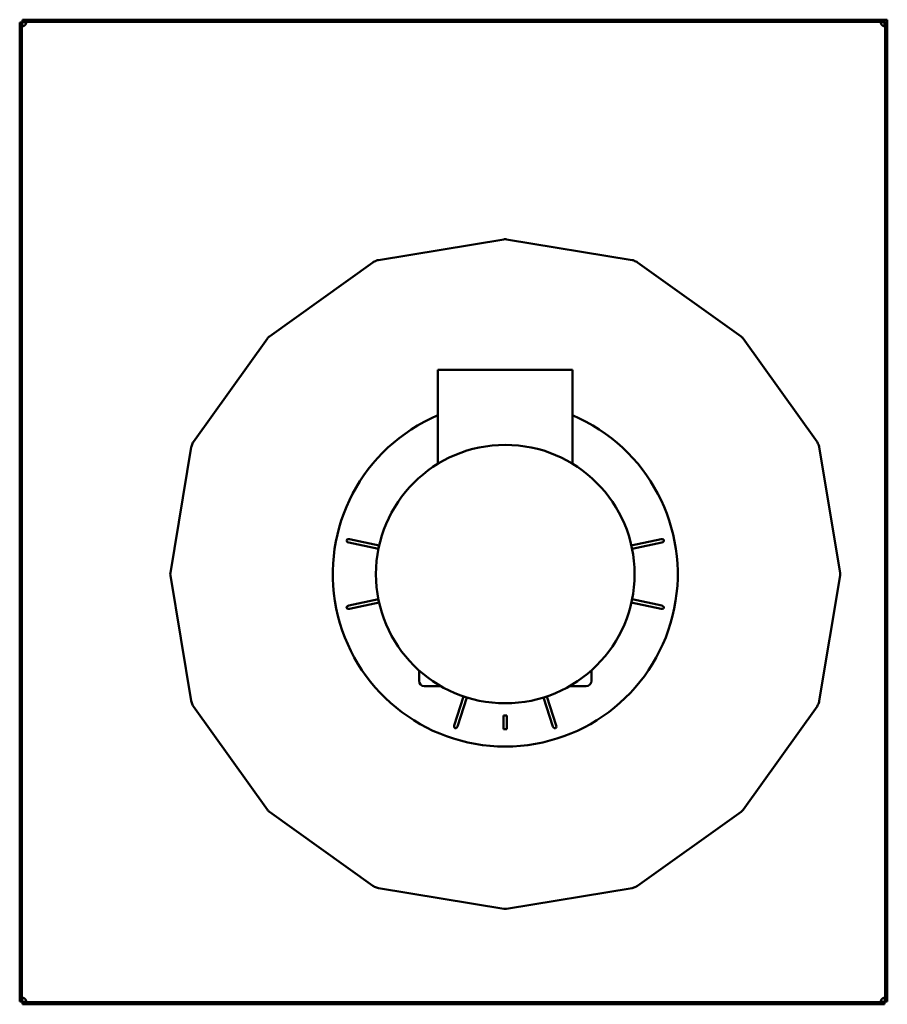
# Model space of a CAD drawing. Header units: millimetres. Extents: x 1061 to 1564, y 643 to 1214.
import ezdxf

# ---------------------------------------------------------------- set-up
doc = ezdxf.new("R2010")
doc.units = ezdxf.units.MM
doc.header["$LTSCALE"] = 6.25
doc.layers.add('Widoczne (ISO)', color=7, linetype='Continuous', lineweight=50)

msp = doc.modelspace()

# ---------------------------------------------------------------- linework, layer by layer
at = {"layer": 'Widoczne (ISO)'}
for p, q in [((1062.3, 1212.02), (1061, 1212.02)), ((1061, 1212.02), (1061, 644.22)), ((1062.3, 1212.02), (1062.5, 1212.02)), ((1062.3, 644.22), (1062.3, 1212.02)), ((1062.5, 1212.02), (1062.5, 1210.49)), ((1562.4, 1213.62), (1062.6, 1213.62)), ((1062.6, 1212.32), (1062.6, 1213.62)), ((1062.6, 1212.32), (1562.4, 1212.32)), ((1062.6, 1212.13), (1062.6, 1212.32)), ((1064.14, 1212.13), (1062.6, 1212.13)), ((1064.14, 1212.32), (1064.14, 1212.13)), ((1560.86, 1212.13), (1560.86, 1212.32)), ((1562.4, 1212.13), (1560.86, 1212.13)), ((1562.4, 1212.32), (1562.4, 1213.62)), ((1562.4, 1212.32), (1562.4, 1212.13)), ((1562.46, 1213.62), (1563.96, 1213.62)), ((1562.46, 1209.89), (1562.46, 1213.62)), ((1562.7, 1212.02), (1562.7, 644.22)), ((1564, 1212.02), (1562.7, 1212.02)), ((1563.96, 1213.62), (1563.96, 1212.02)), ((1564, 644.22), (1564, 1212.02)), ((1062.5, 1210.49), (1062.3, 1210.49)), ((1341.68, 1086.25), (1268.98, 1074.22)), ((1416.02, 1074.22), (1343.32, 1086.25)), ((1265.73, 1072.87), (1205.81, 1029.97)), ((1479.19, 1029.97), (1419.27, 1072.87)), ((1204.65, 1028.82), (1161.75, 968.9)), ((1523.25, 968.9), (1480.35, 1028.82)), ((1303.5, 1010.63), (1381.5, 1010.63)), ((1303.5, 956.13), (1303.5, 1010.63)), ((1381.5, 956.13), (1381.5, 1010.63)), ((1160.41, 965.65), (1148.37, 892.94)), ((1536.63, 892.94), (1524.59, 965.65)), ((1268.99, 906.73), (1251.73, 910.4)), ((1252.15, 912.35), (1269.4, 908.68)), ((1415.6, 908.68), (1432.85, 912.35)), ((1433.27, 910.4), (1416.01, 906.73)), ((1148.37, 891.31), (1160.41, 818.6)), ((1524.59, 818.6), (1536.63, 891.31)), ((1251.73, 873.85), (1268.99, 877.52)), ((1269.4, 875.57), (1252.15, 871.9)), ((1432.85, 871.9), (1415.6, 875.57)), ((1416.01, 877.52), (1433.27, 873.85)), ((1292.5, 830.13), (1292.5, 836.29)), ((1392.5, 836.29), (1392.5, 830.13)), ((1305.18, 827.13), (1295.5, 827.13)), ((1389.5, 827.13), (1379.82, 827.13)), ((1312.94, 804.38), (1318.39, 821.16)), ((1320.29, 820.54), (1314.84, 803.76)), ((1370.16, 803.76), (1364.71, 820.54)), ((1366.61, 821.16), (1372.06, 804.38)), ((1161.75, 815.35), (1204.65, 755.43)), ((1480.35, 755.43), (1523.25, 815.35)), ((1343.5, 810.13), (1341.5, 810.13)), ((1341.5, 810.13), (1341.5, 802.13)), ((1343.5, 802.13), (1343.5, 810.13)), ((1341.5, 802.13), (1343.5, 802.13)), ((1205.81, 754.28), (1265.73, 711.38)), ((1419.27, 711.38), (1479.19, 754.28)), ((1268.98, 710.03), (1341.68, 698)), ((1343.32, 698), (1416.02, 710.03)), ((1062.3, 645.76), (1062.5, 645.76)), ((1062.5, 645.76), (1062.5, 644.22)), ((1562.5, 645.76), (1562.7, 645.76)), ((1562.5, 644.22), (1562.5, 645.76)), ((1062.3, 644.22), (1061, 644.22)), ((1062.5, 644.22), (1062.3, 644.22)), ((1062.6, 644.13), (1064.14, 644.13)), ((1062.6, 643.93), (1062.6, 644.13)), ((1562.4, 643.93), (1062.6, 643.93)), ((1062.6, 643.93), (1062.6, 642.62)), ((1062.6, 642.62), (1562.4, 642.62)), ((1064.14, 644.13), (1064.14, 643.93)), ((1560.86, 644.13), (1562.4, 644.13)), ((1560.86, 643.93), (1560.86, 644.13)), ((1562.4, 644.13), (1562.4, 643.93)), ((1562.4, 642.62), (1562.4, 643.93)), ((1562.7, 644.22), (1562.5, 644.22)), ((1562.7, 644.22), (1564, 644.22))]:
    msp.add_line(p, q, dxfattribs=at)
msp.add_circle((1342.5, 892.12), 74.95, dxfattribs=at)
for centre, radius, start, end in [((1062.3, 1212.32), 2.5, 312.7331, 317.2669), ((1562.7, 1212.32), 2.5, 222.7331, 227.2669), ((1342.5, 1081.32), 5, 80.6006, 99.3994), ((1342.5, 892.12), 196.5, 112.3133, 112.6867), ((1269.79, 1069.29), 5, 99.3994, 112.3133), ((1415.21, 1069.29), 5, 67.6867, 80.6006), ((1342.5, 892.12), 196.5, 67.3133, 67.6867), ((1268.64, 1068.81), 5, 112.6867, 125.6006), ((1416.36, 1068.81), 5, 54.3994, 67.3133), ((1208.72, 1025.91), 5, 125.6006, 144.3994), ((1476.28, 1025.91), 5, 35.6006, 54.3994), ((1342.5, 892.12), 100, 112.9545, 67.0455), ((1165.34, 964.83), 5, 157.6867, 170.6006), ((1342.5, 892.12), 196.5, 157.3133, 157.6867), ((1165.82, 965.98), 5, 144.3994, 157.3133), ((1519.18, 965.98), 5, 22.6867, 35.6006), ((1342.5, 892.12), 196.5, 22.3133, 22.6867), ((1519.66, 964.83), 5, 9.3994, 22.3133), ((1153.3, 892.12), 5, 170.6006, 189.3994), ((1531.7, 892.12), 5, 350.6006, 9.3994), ((1295.5, 830.13), 3, 180, 270), ((1389.5, 830.13), 3, 270, 0), ((1165.34, 819.42), 5, 189.3994, 202.3133), ((1342.5, 892.12), 196.5, 202.3133, 202.6867), ((1342.5, 892.12), 196.5, 337.3133, 337.6867), ((1519.66, 819.42), 5, 337.6867, 350.6006), ((1165.82, 818.27), 5, 202.6867, 215.6006), ((1519.18, 818.27), 5, 324.3994, 337.3133), ((1208.72, 758.34), 5, 215.6006, 234.3994), ((1476.28, 758.34), 5, 305.6006, 324.3994), ((1268.64, 715.44), 5, 234.3994, 247.3133), ((1342.5, 892.12), 196.5, 247.3133, 247.6867), ((1269.79, 714.96), 5, 247.6867, 260.6006), ((1415.21, 714.96), 5, 279.3994, 292.3133), ((1342.5, 892.12), 196.5, 292.3133, 292.6867), ((1416.36, 715.44), 5, 292.6867, 305.6006), ((1342.5, 702.93), 5, 260.6006, 279.3994), ((1062.3, 643.93), 2.5, 42.7331, 47.2669), ((1562.7, 643.93), 2.5, 132.7331, 137.2669)]:
    msp.add_arc(centre, radius, start, end, dxfattribs=at)
for centre, major_axis, start_param, end_param in [((1251.94, 911.37), (-1.38, 0.29), 4.712389, 7.853982), ((1433.06, 911.37), (-1.38, -0.29), 1.570796, 4.712389), ((1251.94, 872.88), (1.38, 0.29), 1.570796, 4.712389), ((1433.06, 872.88), (1.38, -0.29), 4.712389, 7.853982), ((1313.89, 804.07), (0.44, 1.34), 1.570796, 4.712389), ((1371.11, 804.07), (0.44, -1.34), 4.712389, 7.853982)]:
    msp.add_ellipse(centre, major_axis=major_axis, ratio=0.707107, start_param=start_param, end_param=end_param, dxfattribs=at)
for points, knots in [([(1064.14, 1210.62), (1064.32, 1210.76), (1064.43, 1210.88), (1064.59, 1211.11), (1064.66, 1211.24), (1064.79, 1211.65), (1064.81, 1211.95), (1064.8, 1212.32)], [0, 0, 0, 0, 0.0682778, 0.0682778, 0.1617364, 0.1617364, 0.3227735, 0.3227735, 0.3227735, 0.3227735]), ([(1064.14, 1210.62), (1064.25, 1210.8), (1064.39, 1211.03), (1064.6, 1211.56), (1064.67, 1211.79), (1064.74, 1212.12), (1064.76, 1212.22), (1064.77, 1212.32)], [0, 0, 0, 0, 0.0618346, 0.0618346, 0.1117322, 0.1117322, 0.1346593, 0.1346593, 0.1346593, 0.1346593]), ([(1064.7, 1211.97), (1064.68, 1211.99), (1064.65, 1212.01), (1064.59, 1212.05), (1064.56, 1212.06), (1064.48, 1212.09), (1064.42, 1212.1), (1064.33, 1212.12), (1064.29, 1212.12), (1064.22, 1212.12), (1064.18, 1212.13), (1064.14, 1212.13)], [0.15703222, 0.15703222, 0.15703222, 0.15703222, 0.17116224, 0.17116224, 0.18354401, 0.18354401, 0.20333085, 0.20333085, 0.21419409, 0.21419409, 0.22544954, 0.22544954, 0.22544954, 0.22544954]), ([(1560.2, 1212.32), (1560.19, 1211.97), (1560.2, 1211.69), (1560.33, 1211.26), (1560.4, 1211.12), (1560.56, 1210.89), (1560.68, 1210.77), (1560.86, 1210.62)], [-0.2689086, -0.2689086, -0.2689086, -0.2689086, -0.1520439, -0.1520439, -0.0695342, -0.0695342, 0, 0, 0, 0]), ([(1560.23, 1212.32), (1560.25, 1212.18), (1560.28, 1212.03), (1560.37, 1211.67), (1560.44, 1211.46), (1560.62, 1211.03), (1560.73, 1210.83), (1560.86, 1210.62)], [-0.1957558, -0.1957558, -0.1957558, -0.1957558, -0.1431007, -0.1431007, -0.0728206, -0.0728206, 0, 0, 0, 0]), ([(1560.86, 1212.13), (1560.81, 1212.13), (1560.75, 1212.12), (1560.66, 1212.12), (1560.61, 1212.11), (1560.51, 1212.09), (1560.44, 1212.07), (1560.34, 1212.01), (1560.32, 1211.99), (1560.29, 1211.97)], [-0.299104, -0.299104, -0.299104, -0.299104, -0.2724841, -0.2724841, -0.2470782, -0.2470782, -0.2084788, -0.2084788, -0.1908577, -0.1908577, -0.1908577, -0.1908577]), ([(1062.3, 1209.82), (1062.65, 1209.81), (1062.94, 1209.83), (1063.36, 1209.95), (1063.5, 1210.02), (1063.73, 1210.19), (1063.86, 1210.3), (1064, 1210.49)], [-0.2689086, -0.2689086, -0.2689086, -0.2689086, -0.1520439, -0.1520439, -0.0695342, -0.0695342, 0, 0, 0, 0]), ([(1062.3, 1209.85), (1062.45, 1209.87), (1062.59, 1209.9), (1062.95, 1209.99), (1063.17, 1210.06), (1063.59, 1210.24), (1063.8, 1210.35), (1064, 1210.49)], [-0.1957558, -0.1957558, -0.1957558, -0.1957558, -0.1431007, -0.1431007, -0.0728206, -0.0728206, 0, 0, 0, 0]), ([(1062.5, 1210.49), (1062.5, 1210.43), (1062.5, 1210.38), (1062.51, 1210.28), (1062.51, 1210.24), (1062.54, 1210.13), (1062.56, 1210.06), (1062.61, 1209.97), (1062.63, 1209.94), (1062.66, 1209.92)], [-0.299104, -0.299104, -0.299104, -0.299104, -0.2724841, -0.2724841, -0.2470782, -0.2470782, -0.2084788, -0.2084788, -0.1908577, -0.1908577, -0.1908577, -0.1908577]), ([(1561, 1210.49), (1561.14, 1210.3), (1561.26, 1210.2), (1561.48, 1210.03), (1561.62, 1209.96), (1562.03, 1209.83), (1562.33, 1209.81), (1562.7, 1209.82)], [0, 0, 0, 0, 0.0682778, 0.0682778, 0.1617364, 0.1617364, 0.3227735, 0.3227735, 0.3227735, 0.3227735]), ([(1561, 1210.49), (1561.17, 1210.37), (1561.41, 1210.24), (1561.94, 1210.03), (1562.17, 1209.96), (1562.5, 1209.89), (1562.6, 1209.87), (1562.7, 1209.85)], [0, 0, 0, 0, 0.0618346, 0.0618346, 0.1117322, 0.1117322, 0.1346593, 0.1346593, 0.1346593, 0.1346593]), ([(1562.34, 1209.92), (1562.37, 1209.94), (1562.39, 1209.97), (1562.42, 1210.03), (1562.44, 1210.06), (1562.45, 1210.1), (1562.46, 1210.11), (1562.46, 1210.13)], [0.15703222, 0.15703222, 0.15703222, 0.15703222, 0.17116224, 0.17116224, 0.18354401, 0.18354401, 0.18775366, 0.18775366, 0.18775366, 0.18775366]), ([(1064, 645.76), (1063.86, 645.95), (1063.74, 646.05), (1063.52, 646.22), (1063.38, 646.29), (1062.97, 646.42), (1062.67, 646.44), (1062.3, 646.43)], [0, 0, 0, 0, 0.0682778, 0.0682778, 0.1617364, 0.1617364, 0.3227735, 0.3227735, 0.3227735, 0.3227735]), ([(1064, 645.76), (1063.83, 645.88), (1063.59, 646.01), (1063.06, 646.22), (1062.83, 646.29), (1062.5, 646.36), (1062.4, 646.38), (1062.3, 646.4)], [0, 0, 0, 0, 0.0618346, 0.0618346, 0.1117322, 0.1117322, 0.1346593, 0.1346593, 0.1346593, 0.1346593]), ([(1062.66, 646.33), (1062.63, 646.31), (1062.61, 646.28), (1062.58, 646.22), (1062.56, 646.19), (1062.53, 646.11), (1062.52, 646.05), (1062.51, 645.95), (1062.5, 645.92), (1062.5, 645.84), (1062.5, 645.8), (1062.5, 645.76)], [0.15703222, 0.15703222, 0.15703222, 0.15703222, 0.17116224, 0.17116224, 0.18354401, 0.18354401, 0.20333085, 0.20333085, 0.21419409, 0.21419409, 0.22544954, 0.22544954, 0.22544954, 0.22544954]), ([(1064.8, 643.93), (1064.81, 644.28), (1064.8, 644.56), (1064.67, 644.99), (1064.6, 645.13), (1064.44, 645.36), (1064.32, 645.48), (1064.14, 645.62)], [-0.2689108, -0.2689108, -0.2689108, -0.2689108, -0.1520443, -0.1520443, -0.0695341, -0.0695341, 0, 0, 0, 0]), ([(1064.77, 643.93), (1064.75, 644.07), (1064.72, 644.22), (1064.63, 644.58), (1064.56, 644.79), (1064.38, 645.22), (1064.27, 645.42), (1064.14, 645.62)], [-0.1957558, -0.1957558, -0.1957558, -0.1957558, -0.1431007, -0.1431007, -0.0728206, -0.0728206, 0, 0, 0, 0]), ([(1560.86, 645.62), (1560.68, 645.49), (1560.57, 645.37), (1560.41, 645.14), (1560.34, 645.01), (1560.21, 644.6), (1560.19, 644.3), (1560.2, 643.93)], [0, 0, 0, 0, 0.0682778, 0.0682778, 0.1617364, 0.1617364, 0.3227735, 0.3227735, 0.3227735, 0.3227735]), ([(1560.86, 645.62), (1560.75, 645.45), (1560.61, 645.22), (1560.4, 644.69), (1560.33, 644.46), (1560.26, 644.13), (1560.24, 644.03), (1560.23, 643.93)], [0, 0, 0, 0, 0.0618346, 0.0618346, 0.1117322, 0.1117322, 0.1346593, 0.1346593, 0.1346593, 0.1346593]), ([(1562.7, 646.43), (1562.35, 646.44), (1562.06, 646.42), (1561.64, 646.3), (1561.5, 646.23), (1561.27, 646.06), (1561.14, 645.95), (1561, 645.76)], [-0.2689086, -0.2689086, -0.2689086, -0.2689086, -0.1520439, -0.1520439, -0.0695342, -0.0695342, 0, 0, 0, 0]), ([(1562.7, 646.4), (1562.55, 646.38), (1562.41, 646.35), (1562.05, 646.26), (1561.83, 646.19), (1561.41, 646.01), (1561.2, 645.9), (1561, 645.76)], [-0.1957558, -0.1957558, -0.1957558, -0.1957558, -0.1431007, -0.1431007, -0.0728206, -0.0728206, 0, 0, 0, 0]), ([(1562.5, 645.76), (1562.5, 645.82), (1562.5, 645.87), (1562.49, 645.97), (1562.49, 646.01), (1562.46, 646.12), (1562.44, 646.19), (1562.39, 646.28), (1562.37, 646.31), (1562.34, 646.33)], [-0.299104, -0.299104, -0.299104, -0.299104, -0.2724841, -0.2724841, -0.2470782, -0.2470782, -0.2084788, -0.2084788, -0.1908577, -0.1908577, -0.1908577, -0.1908577]), ([(1064.14, 644.13), (1064.19, 644.13), (1064.25, 644.13), (1064.34, 644.13), (1064.39, 644.14), (1064.49, 644.16), (1064.56, 644.18), (1064.66, 644.24), (1064.68, 644.26), (1064.7, 644.28)], [-0.299104, -0.299104, -0.299104, -0.299104, -0.2724841, -0.2724841, -0.2470782, -0.2470782, -0.2084788, -0.2084788, -0.1908577, -0.1908577, -0.1908577, -0.1908577]), ([(1560.29, 644.28), (1560.32, 644.26), (1560.35, 644.24), (1560.41, 644.2), (1560.44, 644.19), (1560.52, 644.16), (1560.58, 644.15), (1560.67, 644.13), (1560.71, 644.13), (1560.78, 644.13), (1560.82, 644.13), (1560.86, 644.13)], [0.15703222, 0.15703222, 0.15703222, 0.15703222, 0.17116224, 0.17116224, 0.18354401, 0.18354401, 0.20333085, 0.20333085, 0.21419409, 0.21419409, 0.22544954, 0.22544954, 0.22544954, 0.22544954])]:
    msp.add_open_spline(points, degree=3, knots=knots, dxfattribs=at)

doc.saveas('drawing.dxf')
